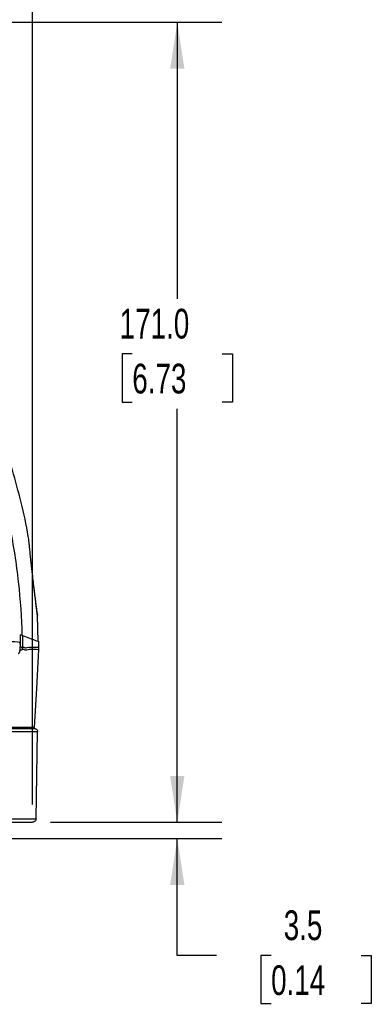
# Model space of a CAD drawing. Header units: millimetres. Extents: x 19 to 819, y 19 to 629.
# Tile 56 of 68: x 555 to 630, y 312 to 523. Entities that reach past the tile are written whole.
import ezdxf

# ---------------------------------------------------------------- set-up
doc = ezdxf.new("R2010")
doc.units = ezdxf.units.MM
doc.header["$LTSCALE"] = 3
doc.layers.add('DIMENSIONS', color=140, linetype='Continuous', lineweight=25)
doc.styles.add('SLDTEXTSTYLE0', font='TXT', dxfattribs={"width": 0.7})
doc.dimstyles.new('SLDDIMSTYLE1', dxfattribs={"dimtxt": 6.474023, "dimasz": 9.906, "dimexe": 0, "dimexo": 0.0625, "dimgap": 1.618506, "dimtad": 0, "dimtih": 1, "dimtoh": 1, "dimrnd": 1e-09, "dimzin": 12, "dimdsep": 46, "dimtxsty": 'SLDTEXTSTYLE0', "dimsah": 1, "dimcen": 0.09, "dimadec": 0, "dimazin": 3, "dimtfac": 1, "dimtofl": 0, "dimtmove": 0, "dimatfit": 3, "dimfxl": 0, "dimfrac": 2, "dimtolj": 1, "dimtzin": 12, "dimarcsym": 0})
doc.dimstyles.new('SLDDIMSTYLE5', dxfattribs={"dimtxt": 6.474023, "dimasz": 9.906, "dimexe": 0, "dimexo": 0.0625, "dimgap": 1.618506, "dimtad": 0, "dimtih": 1, "dimtoh": 1, "dimrnd": 1e-09, "dimzin": 4, "dimdsep": 46, "dimtxsty": 'SLDTEXTSTYLE0', "dimsah": 1, "dimcen": 0.09, "dimadec": 0, "dimazin": 1, "dimtfac": 1, "dimtofl": 0, "dimtmove": 0, "dimatfit": 3, "dimfxl": 0, "dimfrac": 2, "dimtolj": 1, "dimtzin": 12, "dimarcsym": 0})
doc.dimstyles.new('SLDDIMSTYLE6', dxfattribs={"dimtxt": 6.474023, "dimasz": 9.906, "dimexe": 0, "dimexo": 0.0625, "dimgap": 1.618506, "dimtad": 0, "dimtih": 1, "dimtoh": 1, "dimrnd": 1e-09, "dimzin": 12, "dimdsep": 46, "dimtxsty": 'SLDTEXTSTYLE0', "dimsah": 1, "dimcen": 0.09, "dimadec": 0, "dimazin": 3, "dimtfac": 1, "dimtmove": 0, "dimatfit": 0, "dimfxl": 0, "dimfrac": 2, "dimtolj": 1, "dimtzin": 12, "dimarcsym": 0})

# ---------------------------------------------------------------- blocks, each defined once
blk = doc.blocks.new('_D_16')
at = {"layer": 'DIMENSIONS'}
for p, q in [((588.44, 351.06), (588.44, 370.11)), ((561.32, 351.06), (597.97, 351.06)), ((543.38, 347.56), (597.97, 347.56)), ((588.44, 322.58), (588.44, 347.56)), ((596.83, 322.58), (588.44, 322.58)), ((608.5, 322.58), (606.33, 322.58)), ((606.33, 322.58), (606.33, 312.29)), ((627.74, 322.58), (629.91, 322.58)), ((629.91, 322.58), (629.91, 312.29)), ((606.33, 312.29), (608.5, 312.29)), ((629.91, 312.29), (627.74, 312.29))]:
    blk.add_line(p, q, dxfattribs=at)
for points in [[(588.44, 351.06), (589.97, 360.96), (586.92, 360.96)], [(588.44, 347.56), (586.92, 337.65), (589.97, 337.65)]]:
    blk.add_solid(points, dxfattribs=at)
at = {"layer": 'DIMENSIONS', "char_height": 6.35, "attachment_point": 1, "style": 'SLDTEXTSTYLE0'}
for s, insert in [('3.5', (611.19, 332.21)), ('0.14', (608.5, 320.47))]:
    blk.add_mtext(s, dxfattribs=dict(at, insert=insert))
blk = doc.blocks.new('_D_17')
at = {"layer": 'DIMENSIONS'}
for p, q in [((429.42, 522.02), (597.97, 522.02)), ((588.44, 522.02), (588.44, 462.9)), ((578.82, 451.16), (576.65, 451.16)), ((576.65, 451.16), (576.65, 440.87)), ((598.06, 451.16), (600.23, 451.16)), ((600.23, 451.16), (600.23, 440.87)), ((576.65, 440.87), (578.82, 440.87)), ((600.23, 440.87), (598.06, 440.87)), ((588.44, 351.06), (588.44, 439.42)), ((561.32, 351.06), (597.97, 351.06))]:
    blk.add_line(p, q, dxfattribs=at)
for points in [[(588.44, 522.02), (586.92, 512.11), (589.97, 512.11)], [(588.44, 351.06), (589.97, 360.96), (586.92, 360.96)]]:
    blk.add_solid(points, dxfattribs=at)
at = {"layer": 'DIMENSIONS', "char_height": 6.35, "attachment_point": 1, "style": 'SLDTEXTSTYLE0'}
for s, insert in [('171.0', (576.13, 460.79)), ('6.73', (578.82, 449.05))]:
    blk.add_mtext(s, dxfattribs=dict(at, insert=insert))
blk = doc.blocks.new('_D_18')
at = {"layer": 'DIMENSIONS'}
for p, q in [((408.78, 522.6), (408.78, 559.04)), ((557.51, 354.87), (557.51, 559.04)), ((408.78, 549.51), (466.61, 549.51)), ((475.38, 549.51), (473.21, 549.51)), ((473.21, 549.51), (473.21, 539.22)), ((494.62, 549.51), (496.8, 549.51)), ((496.8, 549.51), (496.8, 539.22)), ((557.51, 549.51), (503.39, 549.51)), ((473.21, 539.22), (475.38, 539.22)), ((496.8, 539.22), (494.62, 539.22))]:
    blk.add_line(p, q, dxfattribs=at)
for points in [[(408.78, 549.51), (418.69, 547.99), (418.69, 551.04)], [(557.51, 549.51), (547.6, 551.04), (547.6, 547.99)]]:
    blk.add_solid(points, dxfattribs=at)
at = {"layer": 'DIMENSIONS', "char_height": 6.35, "attachment_point": 1, "style": 'SLDTEXTSTYLE0'}
for s, insert in [('148.7', (472.69, 559.15)), ('5.86', (475.38, 547.41))]:
    blk.add_mtext(s, dxfattribs=dict(at, insert=insert))

msp = doc.modelspace()

# ---------------------------------------------------------------- linework, layer by layer
for p, q in [((556.686, 411.589), (556.687, 411.578)), ((558.733, 389.709), (558.544, 395.252)), ((558.877, 388.323), (558.862, 389.669)), ((427.249, 370.451), (558.576, 370.451)), ((558.25, 351.789), (558.576, 370.451)), ((427.575, 351.789), (558.25, 351.789))]:
    msp.add_line(p, q)
at = {"flags": 128}
for points in [[(558.574, 395.262), (558.52, 395.537), (558.519, 395.538)], [(554.871, 389.362), (554.75, 389.471), (554.384, 389.576), (553.742, 389.622), (552.778, 389.596), (551.45, 389.488), (549.834, 389.286), (548.93, 389.148), (547.988, 388.988), (547.064, 388.784), (546.269, 388.507)], [(557.926, 371.293), (558.396, 379.649), (558.865, 387.962)]]:
    msp.add_lwpolyline(points, dxfattribs=at)
for centre, radius, start, end in [((547.583, 388.532), 7.293, 353.918, 0.16666), ((547.921, 387.846), 7.462, 1.41236, 4.81621)]:
    msp.add_arc(centre, radius, start, end)
for points, knots in [([(427.852, 518.364), (431.603, 518.28), (435.417, 518.032), (443.127, 517.178), (447.023, 516.572), (454.852, 514.978), (458.785, 513.989), (466.63, 511.612), (470.543, 510.225), (478.292, 507.044), (482.127, 505.251), (489.657, 501.265), (493.352, 499.073), (500.541, 494.306), (504.035, 491.731), (510.765, 486.232), (514, 483.306), (520.161, 477.145), (523.086, 473.91), (528.586, 467.181), (531.16, 463.687), (535.927, 456.497), (538.12, 452.802), (542.106, 445.272), (543.899, 441.437), (547.079, 433.689), (548.467, 429.775), (550.844, 421.93), (551.833, 417.998), (553.427, 410.169), (554.033, 406.272), (554.887, 398.562), (555.135, 394.749), (555.219, 390.997)], [0, 0, 0, 0, 0.0625, 0.0625, 0.125, 0.125, 0.1875, 0.1875, 0.25, 0.25, 0.3125, 0.3125, 0.375, 0.375, 0.4375, 0.4375, 0.5, 0.5, 0.5625, 0.5625, 0.625, 0.625, 0.6875, 0.6875, 0.75, 0.75, 0.8125, 0.8125, 0.875, 0.875, 0.9375, 0.9375, 1, 1, 1, 1]), ([(556.676, 411.577), (556.648, 411.766), (556.248, 414.404), (555.11, 419.332), (553.287, 426.233), (551.159, 432.73), (548.838, 438.807), (546.368, 444.449), (543.811, 449.647), (541.219, 454.402), (538.643, 458.717), (536.13, 462.602), (533.723, 466.067), (531.427, 469.168), (529.112, 472.122), (526.463, 475.315), (523.264, 478.92), (519.416, 482.927), (514.994, 487.147), (509.96, 491.512), (504.283, 495.94), (497.939, 500.343), (491.233, 504.428), (484.238, 508.142), (477.033, 511.445), (469.349, 514.428), (461.216, 516.981), (454.198, 518.793), (449.865, 519.52), (448.421, 519.762)], [0, 0, 0, 0, 0.003532, 0.049112, 0.0929621, 0.1349288, 0.1748761, 0.2126855, 0.2482553, 0.2815001, 0.3123494, 0.3407462, 0.3666456, 0.3900127, 0.4117595, 0.4357357, 0.4663779, 0.5004671, 0.5379776, 0.5788641, 0.6230576, 0.6704601, 0.7209416, 0.7675109, 0.8161758, 0.8667781, 0.9191369, 0.9730495, 1, 1, 1, 1]), ([(557.432, 404.572), (557.393, 404.921), (557.3, 405.747), (557.163, 407.007), (557.023, 408.317), (556.898, 409.509), (556.795, 410.508), (556.722, 411.234), (556.703, 411.42), (556.695, 411.501)], [0, 0, 0, 0, 0.1119915, 0.264962, 0.4186691, 0.5723273, 0.7263453, 0.8810206, 1, 1, 1, 1]), ([(558.574, 395.262), (558.559, 395.375), (558.529, 395.599), (558.426, 396.384), (558.295, 397.397), (558.142, 398.598), (557.978, 399.918), (557.81, 401.313), (557.641, 402.748), (557.514, 403.845), (557.446, 404.446), (557.432, 404.572)], [0, 0, 0, 0, 0.12173193, 0.24261117, 0.36398571, 0.4851136, 0.60586422, 0.72688901, 0.84717283, 0.96801962, 1, 1, 1, 1]), ([(558.523, 395.528), (558.504, 395.669), (558.469, 395.94), (558.348, 396.878), (558.213, 397.946), (558.075, 399.063), (557.944, 400.141), (557.825, 401.132), (557.722, 402.012), (557.591, 403.135), (557.499, 403.966), (557.434, 404.544)], [0, 0, 0, 0, 0.1460748, 0.2805679, 0.4045069, 0.5173265, 0.6180558, 0.7075064, 0.7846856, 0.8500765, 1, 1, 1, 1]), ([(558.524, 395.639), (558.525, 395.633), (558.533, 395.569), (558.536, 395.549), (558.538, 395.532)], [0, 0, 0, 0, 0.1023015, 1, 1, 1, 1]), ([(558.576, 395.245), (558.577, 395.237), (558.58, 395.221), (558.581, 395.207), (558.582, 395.201), (558.582, 395.204), (558.58, 395.215), (558.578, 395.233), (558.575, 395.253), (558.574, 395.262)], [0, 0, 0, 0, 0.1433406, 0.2861429, 0.4286326, 0.5710363, 0.7135813, 0.8564942, 1, 1, 1, 1]), ([(554.869, 389.104), (554.865, 389.174), (554.858, 389.286), (554.799, 389.401), (554.777, 389.444)], [0, 0, 0, 0, 0.6239792, 1, 1, 1, 1]), ([(554.871, 389.362), (554.872, 389.35), (554.872, 389.326), (554.872, 389.295), (554.872, 389.263), (554.873, 389.23), (554.873, 389.189), (554.873, 389.142), (554.874, 389.036), (554.875, 388.928), (554.875, 388.843), (554.875, 388.795), (554.876, 388.758), (554.876, 388.716), (554.876, 388.677), (554.876, 388.638), (554.876, 388.599), (554.876, 388.568), (554.876, 388.553)], [0, 0, 0, 0, 0.0214184, 0.0452963, 0.0716476, 0.1016531, 0.1430949, 0.1965544, 0.250222, 0.5001064, 0.6250553, 0.6581012, 0.7500179, 0.8203364, 0.8749669, 0.9243014, 0.96597, 1, 1, 1, 1]), ([(555.327, 390.958), (555.913, 390.745), (556.428, 390.557), (557.314, 390.235), (557.683, 390.1), (558.569, 389.778), (558.869, 389.669), (558.869, 389.669)], [0, 0, 0, 0, 0.25, 0.25, 0.5, 0.5, 1, 1, 1, 1]), ([(554.529, 387.102), (554.567, 387.122), (554.586, 387.152), (554.622, 387.198), (554.638, 387.223), (554.686, 387.304), (554.713, 387.366), (554.748, 387.465), (554.759, 387.499), (554.779, 387.569), (554.788, 387.604), (554.805, 387.67), (554.812, 387.701), (554.822, 387.735), (554.825, 387.745), (554.829, 387.755), (554.831, 387.758), (554.833, 387.761), (554.834, 387.762), (554.835, 387.759)], [0, 0, 0, 0, 0.125, 0.125, 0.25, 0.25, 0.5, 0.5, 0.625, 0.625, 0.75, 0.75, 0.875, 0.875, 0.9375, 0.9375, 0.96875, 0.96875, 1, 1, 1, 1]), ([(554.835, 387.759), (554.838, 387.752), (554.844, 387.764), (554.859, 387.8), (554.869, 387.824), (554.892, 387.867), (554.906, 387.883), (554.937, 387.91), (554.955, 387.919), (554.995, 387.931), (555.018, 387.934), (555.068, 387.932), (555.095, 387.927), (555.158, 387.919), (555.194, 387.917), (555.277, 387.942), (555.325, 387.969), (555.381, 388.03)], [0, 0, 0, 0, 0.125, 0.125, 0.25, 0.25, 0.375, 0.375, 0.5, 0.5, 0.625, 0.625, 0.75, 0.75, 0.875, 0.875, 1, 1, 1, 1]), ([(555.357, 388.473), (555.317, 388.412), (555.28, 388.39), (555.21, 388.379), (555.178, 388.39), (555.118, 388.419), (555.09, 388.436), (555.04, 388.462), (555.017, 388.473), (554.957, 388.498), (554.927, 388.504), (554.897, 388.494), (554.889, 388.489), (554.879, 388.498), (554.876, 388.513), (554.876, 388.553)], [0, 0, 0, 0, 0.125, 0.125, 0.25, 0.25, 0.375, 0.375, 0.5, 0.5, 0.75, 0.75, 0.875, 0.875, 1, 1, 1, 1]), ([(555.357, 388.473), (555.458, 388.475), (555.663, 388.479), (556.002, 388.25), (556.491, 388.446), (557.244, 388.496), (558.102, 388.516), (558.694, 388.439), (558.95, 388.378), (558.876, 388.396), (558.876, 388.396)], [0, 0, 0, 0, 0.0441746, 0.088659, 0.1580642, 0.2820245, 0.5019937, 0.7504269, 0.9988315, 1, 1, 1, 1]), ([(555.381, 388.03), (555.418, 388.053), (555.498, 388.103), (555.66, 387.973), (555.925, 387.851), (556.368, 387.958), (557.162, 388.072), (558.065, 388.073), (558.682, 388.003), (558.938, 387.945), (558.864, 387.962), (558.864, 387.962)], [0, 0, 0, 0, 0.01605213, 0.03504203, 0.07367525, 0.13809458, 0.24888779, 0.49946891, 0.74911873, 0.99910697, 1, 1, 1, 1]), ([(558.865, 387.961), (558.868, 388.034), (558.876, 388.178), (558.876, 388.323), (558.877, 388.396)], [0, 0, 0, 0, 0.4999998, 1, 1, 1, 1]), ([(427.845, 371.057), (427.846, 371.057), (427.848, 371.057), (427.862, 371.057), (427.886, 371.057), (427.919, 371.057), (427.962, 371.057), (428.015, 371.057), (428.076, 371.057), (428.148, 371.057), (428.229, 371.057), (428.319, 371.057), (428.593, 371.057), (429.193, 371.057), (430.439, 371.057), (432.144, 371.057), (434.442, 371.057), (437.307, 371.057), (440.872, 371.057), (445.108, 371.057), (450.116, 371.057), (455.855, 371.057), (462.288, 371.057), (469.338, 371.057), (476.895, 371.057), (484.81, 371.057), (492.912, 371.057), (501.014, 371.057), (508.93, 371.057), (516.486, 371.057), (523.537, 371.057), (529.97, 371.057), (535.709, 371.057), (540.717, 371.057), (544.953, 371.057), (548.518, 371.057), (551.383, 371.057), (553.681, 371.057), (555.385, 371.057), (556.632, 371.057), (557.269, 371.057), (557.585, 371.057), (557.729, 371.057), (557.841, 371.057), (557.921, 371.057), (557.971, 371.057), (557.977, 371.057), (557.98, 371.057)], [0, 0, 0, 0, 0.0038583, 0.007714, 0.0115678, 0.0154203, 0.019272, 0.0231234, 0.0269752, 0.0308278, 0.034682, 0.0385381, 0.0423968, 0.066378, 0.0903623, 0.1173897, 0.14442, 0.1746447, 0.204872, 0.2374905, 0.2716371, 0.3072121, 0.3440718, 0.3820279, 0.42085, 0.4602718, 0.5000003, 0.5397288, 0.5791506, 0.6179727, 0.6559288, 0.6927885, 0.7283635, 0.7625101, 0.7951286, 0.8253534, 0.8555806, 0.882608, 0.9096383, 0.9336194, 0.9576038, 0.9646752, 0.9717398, 0.9788011, 0.9858626, 0.9929277, 1, 1, 1, 1]), ([(557.925, 371.293), (557.877, 371.293), (557.781, 371.293), (557.013, 371.294), (555.809, 371.292), (554.108, 371.299), (551.973, 371.269), (549.397, 371.231), (546.39, 371.214), (542.962, 371.233), (539.142, 371.268), (534.967, 371.29), (530.496, 371.305), (527.286, 371.306), (525.678, 371.307)], [0, 0, 0, 0, 0.0834705, 0.1670137, 0.2500432, 0.3331827, 0.4169068, 0.5001666, 0.5829614, 0.6659601, 0.7496962, 0.8331336, 0.9163647, 1, 1, 1, 1]), ([(525.678, 371.307), (527.293, 371.306), (530.518, 371.305), (534.996, 371.289), (539.157, 371.268), (542.965, 371.233), (546.402, 371.214), (549.42, 371.231), (551.991, 371.269), (554.119, 371.299), (555.815, 371.292), (557.037, 371.294), (557.721, 371.293), (558.008, 371.293), (557.925, 371.293), (557.925, 371.293)], [0, 0, 0, 0, 0.0839817, 0.167718, 0.2507683, 0.3337079, 0.4171938, 0.5008761, 0.5838923, 0.6668794, 0.7504504, 0.8339819, 0.9169112, 0.9998643, 1, 1, 1, 1]), ([(557.98, 371.057), (558.051, 371.057), (558.127, 371.044), (558.275, 370.985), (558.346, 370.938), (558.463, 370.82), (558.508, 370.748), (558.565, 370.599), (558.577, 370.522), (558.576, 370.451)], [0, 0, 0, 0, 0.25, 0.25, 0.5, 0.5, 0.75, 0.75, 1, 1, 1, 1]), ([(558.25, 351.789), (558.248, 351.702), (558.231, 351.609), (558.157, 351.428), (558.1, 351.342), (557.955, 351.2), (557.867, 351.144), (557.686, 351.073), (557.592, 351.057), (557.505, 351.057)], [0, 0, 0, 0, 0.25, 0.25, 0.5, 0.5, 0.75, 0.75, 1, 1, 1, 1]), ([(428.32, 351.057), (428.32, 351.057), (428.486, 351.057), (429.296, 351.057), (429.939, 351.057), (431.868, 351.057), (433.155, 351.057), (436.548, 351.057), (438.654, 351.057), (442.53, 351.057), (443.941, 351.057), (447.007, 351.057), (448.663, 351.057), (452.218, 351.057), (454.118, 351.057), (458.149, 351.057), (460.281, 351.057), (464.751, 351.057), (467.089, 351.057), (471.936, 351.057), (474.444, 351.057), (479.581, 351.057), (482.21, 351.057), (487.53, 351.057), (490.221, 351.057), (495.604, 351.057), (498.295, 351.057), (503.615, 351.057), (506.244, 351.057), (511.381, 351.057), (513.889, 351.057), (518.735, 351.057), (521.074, 351.057), (525.544, 351.057), (527.676, 351.057), (531.707, 351.057), (533.607, 351.057), (537.162, 351.057), (538.818, 351.057), (541.884, 351.057), (543.295, 351.057), (547.17, 351.057), (549.277, 351.057), (552.669, 351.057), (553.957, 351.057), (555.886, 351.057), (556.529, 351.057), (557.338, 351.057), (557.505, 351.057), (557.505, 351.057)], [0, 0, 0, 0, 0.0625, 0.0625, 0.125, 0.125, 0.1875, 0.1875, 0.25, 0.25, 0.28125, 0.28125, 0.3125, 0.3125, 0.34375, 0.34375, 0.375, 0.375, 0.40625, 0.40625, 0.4375, 0.4375, 0.46875, 0.46875, 0.5, 0.5, 0.53125, 0.53125, 0.5625, 0.5625, 0.59375, 0.59375, 0.625, 0.625, 0.65625, 0.65625, 0.6875, 0.6875, 0.71875, 0.71875, 0.75, 0.75, 0.8125, 0.8125, 0.875, 0.875, 0.9375, 0.9375, 1, 1, 1, 1])]:
    msp.add_open_spline(points, degree=3, knots=knots)
for points in [[(554.843, 391.134), (554.857, 390.543), (554.866, 389.953), (554.871, 389.362)], [(554.843, 391.134), (554.843, 391.134), (555.008, 391.074), (555.327, 390.958)], [(555.327, 390.958), (555.345, 390.129), (555.355, 389.301), (555.357, 388.473)]]:
    msp.add_open_spline(points, degree=3)

# ---------------------------------------------------------------- dimensions: what is measured, and where the dimension line sits
at = {"layer": 'DIMENSIONS'}
dim = msp.add_linear_dim(base=(408.7804, 549.5121), p1=(557.5052, 351.0572), p2=(408.7804, 518.7879), dimstyle='SLDDIMSTYLE1', dxfattribs=at)
dim.commit()
dim.dimension.update_dxf_attribs({"geometry": '_D_18', "text_midpoint": (485.0024, 549.5121), "dimtype": 160})
for base, p1, p2, dimstyle, picture, middle in [((588.441, 351.057), (425.61, 522.021), (557.505, 351.057), 'SLDDIMSTYLE5', '_D_17', (588.441, 451.158)), ((588.441, 347.557), (557.505, 351.057), (539.574, 347.557), 'SLDDIMSTYLE6', '_D_16', (588.441, 322.577))]:
    dim = msp.add_linear_dim(base=base, p1=p1, p2=p2, angle=90, dimstyle=dimstyle, dxfattribs=at)
    dim.commit()
    dim.dimension.update_dxf_attribs({"geometry": picture, "text_midpoint": middle, "dimtype": 160})

doc.saveas('drawing.dxf')
